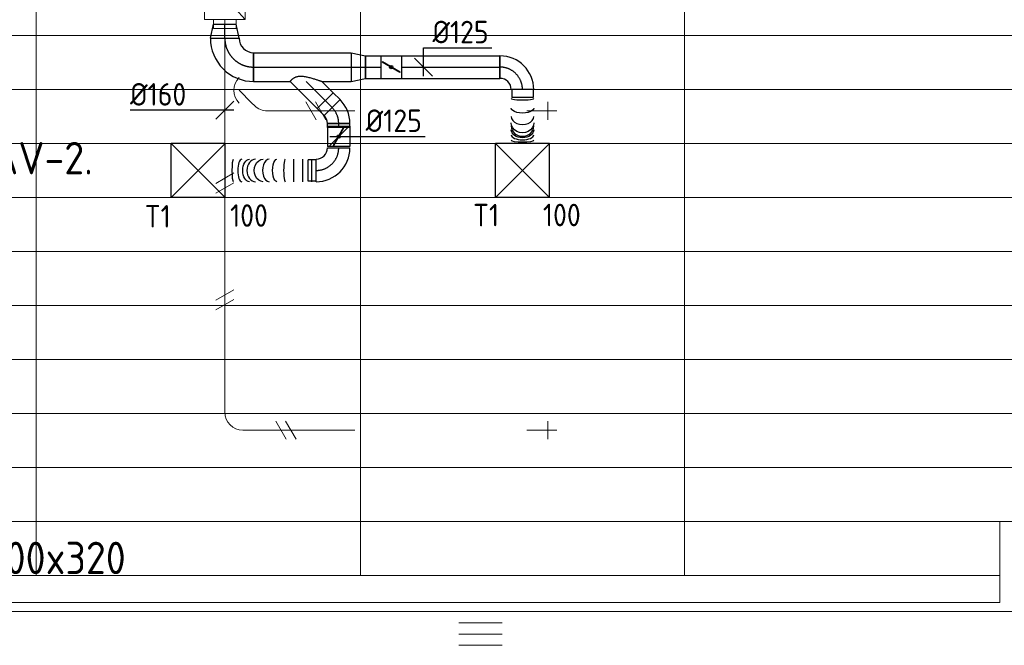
# Model space of a CAD drawing. Header units: millimetres. Extents: x -75017 to 35076, y -1757 to 51354.
# Tile 26 of 41: x -71011 to -65545, y 42458 to 45933. Entities that reach past the tile are written whole.
import ezdxf
from ezdxf.enums import TextEntityAlignment as Align

# ---------------------------------------------------------------- set-up
doc = ezdxf.new("R2010")
doc.units = ezdxf.units.MM
doc.header["$LTSCALE"] = 50
doc.linetypes.add('CENTER2', pattern=[28.575, 19.05, -3.175, 3.175, -3.175])
for name, color, linetype, lineweight in [('WL570---_BESTAAND-HARTLIJN', 161, 'Continuous', 0), ('WL570---_BESTAAND-MAATVOERING', 160, 'Continuous', 0), ('WL570---_BESTAAND-RETOUR', 100, 'Continuous', 0), ('WL570---_BESTAAND-TOEVOER', 200, 'Continuous', 0), ('WL570---_DEMONTEREN', 10, 'Continuous', 0)]:
    doc.layers.add(name, color=color, linetype=linetype, lineweight=lineweight)
for name, color, linetype in [('WL570---_TOEVOER', 200, 'Continuous'), ('WL570---_TOEVOER_HL', 1, 'Continuous'), ('WL570---_TOEVOER_RST', 200, 'Continuous'), ('WL570---_TOEVOER_RST_HL', 1, 'Continuous'), ('WM570---_TOEVOER', 2, 'Continuous'), ('WM570---_TOEVOER_PR', 2, 'Continuous'), ('WM570---_TOEVOER_RST_PR', 1, 'Continuous')]:
    doc.layers.add(name, color=color, linetype=linetype)
doc.layers.get('WL570---_DEMONTEREN').off()
doc.styles.add('BURO-025', font='ISO96.shx', dxfattribs={"height": 125})
doc.styles.add('ISO', font='ISO', dxfattribs={"height": 162})
doc.styles.add('MAATVOERING', font='ISO')

# ---------------------------------------------------------------- blocks, each defined once
blk = doc.blocks.new('KARO')
for p, q in [((1, 0.5), (0, 0.5)), ((0, -0.5), (1, -0.5))]:
    blk.add_line(p, q)
at = {"invisible_edges": 15}
blk.add_3dface([(0, 0.5), (0, -0.5), (1, -0.5), (1, 0.5)], dxfattribs=at)
at = {"layer": 'WL570---_BESTAAND-HARTLIJN'}
blk.add_line((0, 0), (1, 0), dxfattribs=at)
blk = doc.blocks.new('OBO10000090H')
blk.add_lwpolyline([(50, -100, 0.414214), (-100, 50), (-100, -50, -0.414214), (-50, -100)], format="xyb", close=True)
at = {"invisible_edges": 15}
for points in [[(-91.3, -50.8), (-74, 47.7), (-100, 50), (-100, -50)], [(-82.9, -53), (-48.7, 41), (-74, 47.7), (-91.3, -50.8)], [(-75, -56.7), (-25, 29.9), (-48.7, 41), (-82.9, -53)], [(-67.9, -61.7), (-3.6, 14.9), (-25, 29.9), (-75, -56.7)], [(-61.7, -67.9), (14.9, -3.6), (-3.6, 14.9), (-67.9, -61.7)], [(-56.7, -75), (29.9, -25), (14.9, -3.6), (-61.7, -67.9)], [(-53, -82.9), (41, -48.7), (29.9, -25), (-56.7, -75)], [(-50.8, -91.3), (47.7, -74), (41, -48.7), (-53, -82.9)], [(-50, -100), (50, -100), (47.7, -74), (-50.8, -91.3)]]:
    blk.add_3dface(points, dxfattribs=at)
at = {"layer": 'WL570---_BESTAAND-HARTLIJN'}
blk.add_arc((-100, -100), 100, 0, 90, dxfattribs=at)
blk = doc.blocks.new('OBO10000045H')
blk.add_lwpolyline([(50, -41.4, 0.198912), (6.1, 64.6), (-64.6, -6.1, -0.198912), (-50, -41.4)], format="xyb", close=True)
at = {"invisible_edges": 15}
for points in [[(-61.7, -9.3), (14.9, 55), (6.1, 64.6), (-64.6, -6.1)], [(-59, -12.7), (22.9, 44.6), (14.9, 55), (-61.7, -9.3)], [(-56.7, -16.4), (29.9, 33.6), (22.9, 44.6), (-59, -12.7)], [(-54.7, -20.3), (35.9, 22), (29.9, 33.6), (-56.7, -16.4)], [(-53, -24.3), (41, 9.9), (35.9, 22), (-54.7, -20.3)], [(-51.7, -28.5), (44.9, -2.6), (41, 9.9), (-53, -24.3)], [(-50.8, -32.7), (47.7, -15.4), (44.9, -2.6), (-51.7, -28.5)], [(-50.2, -37.1), (49.4, -28.3), (47.7, -15.4), (-50.8, -32.7)], [(-50, -41.4), (50, -41.4), (49.4, -28.3), (-50.2, -37.1)]]:
    blk.add_3dface(points, dxfattribs=at)
at = {"layer": 'WL570---_BESTAAND-HARTLIJN'}
blk.add_arc((-100, -41.4), 100, 0, 45, dxfattribs=at)
blk = doc.blocks.new('OSV16010001110K')
blk.add_lwpolyline([(-112, -80), (0, -50), (0, 50), (-112, 80)], close=True)
at = {"layer": 'WL570---_BESTAAND-HARTLIJN'}
blk.add_line((-112, 0), (0, 0), dxfattribs=at)
blk = doc.blocks.new('VBX1251250012525000')
blk.add_lwpolyline([(50, -112.5), (300, -112.5), (300, 112.5), (50, 112.5)], close=True)
for points in [[(50, 62.5), (0, 62.5), (0, -62.5), (50, -62.5)], [(300, -62.5), (350, -62.5), (350, 62.5), (300, 62.5)]]:
    blk.add_lwpolyline(points)
at = {"layer": 'WL570---_BESTAAND-HARTLIJN'}
blk.add_line((300, 0), (350, 0), dxfattribs=at)
at = {"layer": 'WL570---_BESTAAND-TOEVOER'}
blk.add_line((50, -112.5), (300, 112.5), dxfattribs=at)
blk = doc.blocks.new('OZA1250100045R')
blk.add_lwpolyline([(70.7, 0), (106.1, 35.4), (35.4, 106.1), (-70.7, 0)])
at = {"layer": 'WL570---_BESTAAND-HARTLIJN'}
blk.add_line((0, 0), (70.7, 70.7), dxfattribs=at)
at = {"layer": 'WL570---_BESTAAND-TOEVOER'}
blk.add_arc((0, 70.7), 100, 225, 315, dxfattribs=at)
blk = doc.blocks.new('OSV1601250650G')
blk.add_lwpolyline([(0, -80), (65.3, -62.5), (65.3, 62.5), (0, 80)], close=True)
at = {"layer": 'WL570---_BESTAAND-HARTLIJN'}
blk.add_line((0, 0), (65.3, 0), dxfattribs=at)
blk = doc.blocks.new('OBO10000090ZE')
blk.add_lwpolyline([(-50, 0), (50, 0), (50, 100, 1), (-50, 100)], format="xyb", close=True)
at = {"layer": 'WL570---_BESTAAND-HARTLIJN'}
for points in [[(0, 0), (0, 150)], [(-50, 100), (50, 100)]]:
    blk.add_lwpolyline(points, dxfattribs=at)
blk = doc.blocks.new('UISO')
for p, q in [((0, 0.18), (1, 0.757)), ((0, 0), (1, 0.577))]:
    blk.add_line(p, q)
at = {"layer": 'WL570---_BESTAAND-TOEVOER'}
for p, q in [((0, 0.36), (1, 0.937)), ((0, -0.18), (1, 0.397))]:
    blk.add_line(p, q, dxfattribs=at)
blk = doc.blocks.new('Block plafond 7e noord')
at = {"color": 8, "linetype": 'Continuous', "lineweight": 13}
for p, q in [((2250, -150), (2250, -7350)), ((4050, -150), (4050, -7350)), ((5850, -150), (5850, -7350)), ((150, -4350), (22347.2, -4350)), ((150, -4650), (22347.2, -4650)), ((150, -4950), (22347.2, -4950)), ((150, -5250), (22347.2, -5250)), ((150, -5550), (22347.2, -5550)), ((150, -5850), (22347.2, -5850)), ((150, -6150), (22347.2, -6150)), ((150, -6450), (22347.2, -6450)), ((150, -6750), (22347.2, -6750)), ((150, -7050), (22350, -7050)), ((7650, -7050), (7600, -7050)), ((7600, -7050), (7600, -7500)), ((150, -7350), (7600, -7350)), ((150, -7350), (7600, -7350)), ((5900, -7350), (7600, -7350)), ((7600, -7500), (0, -7500))]:
    blk.add_line(p, q, dxfattribs=at)
blk = doc.blocks.new('*U450')
at = {"color": 0, "ltscale": 10}
for p, q in [((150, 150, -2500), (-150, 150, -2500)), ((-150, -150, -2500), (-150, 150, -2500)), ((150, -150, -2500), (-150, 150, -2500)), ((-150, -150, -2500), (150, 150, -2500)), ((150, -150, -2500), (150, 150, -2500)), ((150, -150, -2500), (-150, -150, -2500))]:
    blk.add_line(p, q, dxfattribs=at)
at = {"layer": 'WL570---_TOEVOER_RST_HL', "linetype": 'CENTER2'}
blk.add_circle((0, 0, -2500), 0.075, dxfattribs=at)
at = {"layer": 'WL570---_TOEVOER_RST', "color": 2, "style": 'BURO-025'}
for tag in ['MC', 'Q']:
    blk.add_attdef(tag, text='', height=125, dxfattribs=at).set_placement((0, 0), align=Align.MIDDLE)
at = {"layer": 'WM570---_TOEVOER_RST_PR', "color": 2, "style": 'BURO-025'}
blk.add_attdef('POSNR', text='', height=125, dxfattribs=at).set_placement((0, 0), align=Align.MIDDLE)
blk = doc.blocks.new('*U451')
at = {"color": 0, "ltscale": 10}
for p, q in [((150, 150, -2500), (-150, 150, -2500)), ((-150, -150, -2500), (-150, 150, -2500)), ((150, -150, -2500), (-150, 150, -2500)), ((-150, -150, -2500), (150, 150, -2500)), ((150, -150, -2500), (150, 150, -2500)), ((150, -150, -2500), (-150, -150, -2500))]:
    blk.add_line(p, q, dxfattribs=at)
at = {"layer": 'WL570---_TOEVOER_RST_HL', "linetype": 'CENTER2'}
blk.add_circle((0, 0, -2500), 0.075, dxfattribs=at)
at = {"layer": 'WL570---_TOEVOER_RST', "color": 2, "style": 'BURO-025'}
for tag in ['MC', 'Q']:
    blk.add_attdef(tag, text='', height=125, dxfattribs=at).set_placement((0, 0), align=Align.MIDDLE)
at = {"layer": 'WM570---_TOEVOER_RST_PR', "color": 2, "style": 'BURO-025'}
blk.add_attdef('POSNR', text='', height=125, dxfattribs=at).set_placement((0, 0), align=Align.MIDDLE)
blk = doc.blocks.new('*U464')
at = {"color": 0, "ltscale": 10}
for p, q in [((0, 80, -2700), (78.2, 62.5, -2700)), ((0, 80, -2700), (0, -76, -2700)), ((78.2, 62.5, -2700), (78.2, -62.5, -2700)), ((0, -80, -2700), (78.2, -62.5, -2700))]:
    blk.add_line(p, q, dxfattribs=at)
at = {"layer": 'WL570---_TOEVOER_HL', "linetype": 'CENTER2'}
blk.add_line((0, 0, -2700), (78.2, 0, -2700), dxfattribs=at)
for centre in [(0, 0, -2700), (78.2, 0, -2700)]:
    blk.add_circle(centre, 0.075, dxfattribs=at)
at = {"layer": 'WM570---_TOEVOER_PR', "color": 2, "style": 'BURO-025'}
blk.add_attdef('POSNR', text='', height=125, dxfattribs=at).set_placement((0, 0), align=Align.MIDDLE)
blk = doc.blocks.new('*U465')
at = {"color": 0, "ltscale": 10}
for p, q in [((0, 80, -2700), (78.2, 62.5, -2700)), ((0, 80, -2700), (0, -80, -2700)), ((78.2, 62.5, -2700), (78.2, -62.5, -2700)), ((0, -80, -2700), (78.2, -62.5, -2700))]:
    blk.add_line(p, q, dxfattribs=at)
at = {"layer": 'WL570---_TOEVOER_HL', "linetype": 'CENTER2'}
blk.add_line((0, 0, -2700), (78.2, 0, -2700), dxfattribs=at)
for centre in [(0, 0, -2700), (78.2, 0, -2700)]:
    blk.add_circle(centre, 0.075, dxfattribs=at)
at = {"layer": 'WM570---_TOEVOER_PR', "color": 2, "style": 'BURO-025'}
blk.add_attdef('POSNR', text='', height=125, dxfattribs=at).set_placement((0, 0), align=Align.MIDDLE)
blk = doc.blocks.new('*U466')
at = {"color": 0, "ltscale": 10}
for p, q in [((-80, 160, -2700), (80, 160, -2700)), ((-160, -80, -2700), (-160, 80, -2700))]:
    blk.add_line(p, q, dxfattribs=at)
for radius in [80, 240]:
    blk.add_arc((-160, 160, -2700), radius, 270, 0, dxfattribs=at)
at = {"layer": 'WL570---_TOEVOER_HL', "linetype": 'CENTER2'}
blk.add_arc((-160, 160, -2700), 160, 270, 0, dxfattribs=at)
at = {"layer": 'WM570---_TOEVOER_PR', "color": 2, "style": 'BURO-025'}
blk.add_attdef('POSNR', text='', height=125, dxfattribs=at).set_placement((0, 0), align=Align.MIDDLE)
blk = doc.blocks.new('*U467')
at = {"color": 0, "ltscale": 10}
for p, q in [((0, 80, -2700), (542.2, 80, -2700)), ((0, -80, -2700), (0, 80, -2700)), ((542.2, 80, -2700), (542.2, -80, -2700)), ((0, -80, -2700), (202.6, -80, -2700)), ((379.4, -80, -2700), (542.2, -80, -2700))]:
    blk.add_line(p, q, dxfattribs=at)
at = {"layer": 'WL570---_TOEVOER_HL', "linetype": 'CENTER2'}
blk.add_line((0, 0, -2700), (542.2, 0, -2700), dxfattribs=at)
at = {"layer": 'WM570---_TOEVOER_PR', "color": 2, "style": 'BURO-025'}
blk.add_attdef('POSNR', text='', height=125, dxfattribs=at).set_placement((0, 0), align=Align.MIDDLE)
blk = doc.blocks.new('*U468')
at = {"color": 0, "ltscale": 10}
for p, q in [((0, 88.4, -2700), (62.1, 150.4, -2700)), ((62.1, 150.4, -2700), (150.4, 62.1, -2700)), ((0, -88.4, -2700), (150.4, 62.1, -2700))]:
    blk.add_line(p, q, dxfattribs=at)
blk.add_spline([(-0.3, -88.2, -2700), (-1, -87.6, -2700), (-2.2, -86.6, -2700), (-3.9, -85.1, -2700), (-6, -83.3, -2700), (-8.4, -81, -2700), (-11.1, -78.2, -2700), (-14.1, -75, -2700), (-17.1, -71.2, -2700), (-20.1, -66.9, -2700), (-23, -61.9, -2700), (-25.5, -56.2, -2700), (-27.7, -49.8, -2700), (-29.2, -42.6, -2700), (-30, -34.4, -2700), (-30, -25.5, -2700), (-29.2, -15.8, -2700), (-27.7, -5.5, -2700), (-25.5, 5.1, -2700), (-23, 15.9, -2700), (-20.1, 26.6, -2700), (-17.1, 37, -2700), (-14.1, 46.8, -2700), (-11.1, 55.9, -2700), (-8.4, 64.1, -2700), (-6, 71.3, -2700), (-3.9, 77.3, -2700), (-2.2, 82.1, -2700), (-1, 85.6, -2700), (-0.3, 87.7, -2700), (0, 88.4, -2700)], degree=3, dxfattribs=at)
at = {"layer": 'WL570---_TOEVOER_HL', "linetype": 'CENTER2'}
blk.add_line((0, 0, -2700), (106.3, 106.3, -2700), dxfattribs=at)
at = {"layer": 'WM570---_TOEVOER_PR', "color": 2, "style": 'BURO-025'}
blk.add_attdef('POSNR', text='', height=125, dxfattribs=at).set_placement((0, 0), align=Align.MIDDLE)
blk = doc.blocks.new('*U469')
at = {"color": 0, "ltscale": 10}
for p, q in [((0, 62.5, -2700), (0, -62.5, -2700)), ((24.8, 62.5, -2700), (24.8, -62.5, -2700)), ((74.5, 62.5, -2700), (74.5, -62.5, -2700)), ((124.2, 62.5, -2700), (124.2, -62.5, -2700)), ((504.8, 62.5, -2700), (504.8, -62.5, -2700))]:
    blk.add_line(p, q, dxfattribs=at)
for centre, major_axis, ratio, start_param, end_param in [((172.8, 0, -2700), (0, -62.5), 0.126658, 0, 3.141593), ((260.3, 0, -2700), (0, -62.5), 0.593799, 0, 3.141593), ((336.1, 0, -2700), (0, 62.5), 0.778122, 3.141593, 6.283185), ((412.2, 0, -2700), (0, 62.5), 0.371975, 3.141593, 6.283185)]:
    blk.add_ellipse(centre, major_axis=major_axis, ratio=ratio, start_param=start_param, end_param=end_param, dxfattribs=at)
at = {"color": 0, "ltscale": 10, "extrusion": (0, 0, -1)}
for centre, major_axis, ratio, start_param, end_param in [((218.7, 0, -2700), (0, 62.5), 0.371975, 0, 3.141593), ((294.9, 0, -2700), (0, 62.5), 0.778122, 0, 3.141593), ((370.7, 0, -2700), (0, -62.5), 0.593799, 3.141593, 6.283185), ((458.2, 0, -2700), (0, -62.5), 0.126658, 3.141593, 6.283185)]:
    blk.add_ellipse(centre, major_axis=major_axis, ratio=ratio, start_param=start_param, end_param=end_param, dxfattribs=at)
at = {"layer": 'WM570---_TOEVOER_PR', "color": 2, "style": 'BURO-025'}
blk.add_attdef('POSNR', text='', height=125, dxfattribs=at).set_placement((0, 0), align=Align.MIDDLE)
blk = doc.blocks.new('*U470')
at = {"color": 0, "ltscale": 10}
for p, q in [((-62.5, 125, -2700), (62.5, 125, -2700)), ((-125, 59.375, -2700), (-169.3, 59.375, -2700)), ((-169.3, -59.375, -2700), (-169.3, 59.375, -2700)), ((-125, -62.5, -2700), (-125, 62.5, -2700)), ((-125, -59.375, -2700), (-125, 59.375, -2700)), ((-125, -59.375, -2700), (-169.3, -59.375, -2700))]:
    blk.add_line(p, q, dxfattribs=at)
for radius, end in [(62.5, 0), (187.5, 360)]:
    blk.add_arc((-125, 125, -2700), radius, 270, end, dxfattribs=at)
at = {"layer": 'WL570---_TOEVOER_HL', "linetype": 'CENTER2'}
blk.add_arc((-125, 125, -2700), 125, 270, 0, dxfattribs=at)
at = {"layer": 'WM570---_TOEVOER_PR', "color": 2, "style": 'BURO-025'}
blk.add_attdef('POSNR', text='', height=125, dxfattribs=at).set_placement((0, 0), align=Align.MIDDLE)
blk = doc.blocks.new('*U471')
at = {"color": 0, "ltscale": 10}
for p, q in [((0, 62.5, -2700), (0, -62.5, -2700)), ((298.9, 62.5, -2700), (298.9, -62.5, -2700))]:
    blk.add_line(p, q, dxfattribs=at)
for centre, major_axis, ratio, start_param, end_param in [((48, 0, -2700), (0, -62.5), 0.152826, 0, 3.141593), ((149.8, 0, -2700), (0, -62.5), 0.695644, 0, 3.141593), ((203.8, 0, -2700), (0, 62.5), 0.883257, 3.141593, 6.283185), ((251, 0, -2700), (0, 62.5), 0.444525, 3.141593, 6.283185)]:
    blk.add_ellipse(centre, major_axis=major_axis, ratio=ratio, start_param=start_param, end_param=end_param, dxfattribs=at)
at = {"color": 0, "ltscale": 10, "extrusion": (0, 0, -1)}
for centre, major_axis, ratio, start_param, end_param in [((102.7, 0, -2700), (0, 62.5), 0.444525, 0, 3.141593), ((185, 0, -2700), (0, 62.5), 0.883257, 0, 3.141593), ((224, 0, -2700), (0, -62.5), 0.695644, 3.141593, 6.283185), ((282.5, 0, -2700), (0, -62.5), 0.152826, 3.141593, 6.283185)]:
    blk.add_ellipse(centre, major_axis=major_axis, ratio=ratio, start_param=start_param, end_param=end_param, dxfattribs=at)
at = {"layer": 'WM570---_TOEVOER_PR', "color": 2, "style": 'BURO-025'}
blk.add_attdef('POSNR', text='', height=125, dxfattribs=at).set_placement((0, 0), align=Align.MIDDLE)
blk = doc.blocks.new('*U472')
at = {"color": 0, "ltscale": 10}
for p, q in [((-125, -62.5, -2700), (-125, 62.5, -2700)), ((62.5, -125, -2700), (-62.5, -125, -2700)), ((-59.375, -125, -2700), (-59.375, -169.3, -2700)), ((59.375, -125, -2700), (-59.375, -125, -2700)), ((59.375, -125, -2700), (59.375, -169.3, -2700)), ((59.375, -169.3, -2700), (-59.375, -169.3, -2700))]:
    blk.add_line(p, q, dxfattribs=at)
for radius in [187.5, 62.5]:
    blk.add_arc((-125, -125, -2700), radius, 0, 90, dxfattribs=at)
at = {"layer": 'WL570---_TOEVOER_HL', "linetype": 'CENTER2'}
blk.add_arc((-125, -125, -2700), 125, 0, 90, dxfattribs=at)
at = {"layer": 'WM570---_TOEVOER_PR', "color": 2, "style": 'BURO-025'}
blk.add_attdef('POSNR', text='', height=125, dxfattribs=at).set_placement((0, 0), align=Align.MIDDLE)
blk = doc.blocks.new('*U473')
at = {"color": 0, "ltscale": 10}
for p, q in [((0, 62.5, -2700), (87, 62.5, -2700)), ((0, -62.5, -2700), (0, 62.5, -2700)), ((0, -62.5, -2700), (87, -62.5, -2700))]:
    blk.add_line(p, q, dxfattribs=at)
at = {"layer": 'WL570---_TOEVOER_HL', "linetype": 'CENTER2'}
blk.add_line((0, 0, -2700), (87, 0, -2700), dxfattribs=at)
at = {"layer": 'WM570---_TOEVOER_PR', "color": 2, "style": 'BURO-025'}
blk.add_attdef('POSNR', text='', height=125, dxfattribs=at).set_placement((0, 0), align=Align.MIDDLE)
blk = doc.blocks.new('*U474')
at = {"ltscale": 10}
for p, q in [((-56.4, 62.5, -2700), (56.4, 62.5, -2700)), ((-56.4, -62.5, -2700), (-56.4, 62.5, -2700)), ((56.4, 62.5, -2700), (56.4, -62.5, -2700)), ((-49.4, 27.3, -2700), (-48.4, 29.1, -2700)), ((48.4, -29.1, -2700), (-49.4, 27.3, -2700)), ((49.4, -27.3, -2700), (-48.4, 29.1, -2700)), ((48.4, -29.1, -2700), (49.4, -27.3, -2700)), ((-56.4, -62.5, -2700), (56.4, -62.5, -2700))]:
    blk.add_line(p, q, dxfattribs=at)
blk.add_circle((0, 0, -2700), 9.41, dxfattribs=at)
at = {"layer": 'WL570---_TOEVOER', "color": 2, "style": 'BURO-025'}
blk.add_attdef('I', text='', height=125, dxfattribs=at).set_placement((0, 0), align=Align.MIDDLE)
at = {"layer": 'WM570---_TOEVOER_PR', "color": 2, "style": 'BURO-025'}
blk.add_attdef('POSNR', text='', height=125, dxfattribs=at).set_placement((0, 0), align=Align.MIDDLE)
blk = doc.blocks.new('*U475')
at = {"color": 0, "ltscale": 10}
for p, q in [((0, 62.5, -2700), (547.3, 62.5, -2700)), ((547.3, 62.5, -2700), (547.3, -62.5, -2700)), ((0, -62.5, -2700), (547.3, -62.5, -2700))]:
    blk.add_line(p, q, dxfattribs=at)
at = {"layer": 'WL570---_TOEVOER_HL', "linetype": 'CENTER2'}
blk.add_line((0, 0, -2700), (547.3, 0, -2700), dxfattribs=at)
at = {"layer": 'WM570---_TOEVOER_PR', "color": 2, "style": 'BURO-025'}
blk.add_attdef('POSNR', text='', height=125, dxfattribs=at).set_placement((0, 0), align=Align.MIDDLE)
blk = doc.blocks.new('*U476')
at = {"color": 0, "ltscale": 10}
for p, q in [((0, 62.5, -2700), (22, 62.5, -2700)), ((0, -62.5, -2700), (0, 62.5, -2700)), ((22, 62.5, -2700), (22, -62.5, -2700)), ((0, -62.5, -2700), (22, -62.5, -2700))]:
    blk.add_line(p, q, dxfattribs=at)
at = {"layer": 'WL570---_TOEVOER_HL', "linetype": 'CENTER2'}
blk.add_line((0, 0, -2700), (22, 0, -2700), dxfattribs=at)
at = {"layer": 'WM570---_TOEVOER_PR', "color": 2, "style": 'BURO-025'}
blk.add_attdef('POSNR', text='', height=125, dxfattribs=at).set_placement((0, 0), align=Align.MIDDLE)
blk = doc.blocks.new('*U477')
at = {"ltscale": 10}
for p, q in [((-56.4, 62.5, -2700), (56.4, 62.5, -2700)), ((-56.4, -62.5, -2700), (-56.4, 62.5, -2700)), ((56.4, 62.5, -2700), (56.4, -62.5, -2700)), ((-49.4, 27.3, -2700), (-48.4, 29.1, -2700)), ((48.4, -29.1, -2700), (-49.4, 27.3, -2700)), ((49.4, -27.3, -2700), (-48.4, 29.1, -2700)), ((48.4, -29.1, -2700), (49.4, -27.3, -2700)), ((-56.4, -62.5, -2700), (56.4, -62.5, -2700))]:
    blk.add_line(p, q, dxfattribs=at)
blk.add_circle((0, 0, -2700), 9.41, dxfattribs=at)
at = {"layer": 'WL570---_TOEVOER', "color": 2, "style": 'BURO-025'}
blk.add_attdef('I', text='', height=125, dxfattribs=at).set_placement((0, 0), align=Align.MIDDLE)
at = {"layer": 'WM570---_TOEVOER_PR', "color": 2, "style": 'BURO-025'}
blk.add_attdef('POSNR', text='', height=125, dxfattribs=at).set_placement((0, 0), align=Align.MIDDLE)
blk = doc.blocks.new('*U478')
at = {"color": 0, "ltscale": 10}
for p, q in [((0, 62.5, -2700), (54.2, 62.5, -2700)), ((0, -62.5, -2700), (0, 62.5, -2700)), ((54.2, 62.5, -2700), (54.2, -62.5, -2700)), ((0, -62.5, -2700), (54.2, -62.5, -2700))]:
    blk.add_line(p, q, dxfattribs=at)
at = {"layer": 'WL570---_TOEVOER_HL', "linetype": 'CENTER2'}
blk.add_line((0, 0, -2700), (54.2, 0, -2700), dxfattribs=at)
at = {"layer": 'WM570---_TOEVOER_PR', "color": 2, "style": 'BURO-025'}
blk.add_attdef('POSNR', text='', height=125, dxfattribs=at).set_placement((0, 0), align=Align.MIDDLE)
blk = doc.blocks.new('*U479')
at = {"color": 0, "ltscale": 10}
for p, q in [((-51.8, -62.5, -2700), (-51.8, 62.5, -2700)), ((-7.6, 80.8, -2700), (80.8, -7.6, -2700))]:
    blk.add_line(p, q, dxfattribs=at)
for radius in [62.6, 187.6]:
    blk.add_arc((-51.8, 125.1, -2700), radius, 270, 315, dxfattribs=at)
at = {"layer": 'WL570---_TOEVOER_HL', "linetype": 'CENTER2'}
blk.add_arc((-51.8, 125.1, -2700), 125.1, 270, 315, dxfattribs=at)
at = {"layer": 'WM570---_TOEVOER_PR', "color": 2, "style": 'BURO-025'}
blk.add_attdef('POSNR', text='', height=125, dxfattribs=at).set_placement((0, 0), align=Align.MIDDLE)
blk = doc.blocks.new('*U480')
at = {"layer": 'WM570---_TOEVOER', "color": 0, "ltscale": 10}
for p, q in [((50, 0), (-525.8, 0)), ((-50, -50), (50, 50))]:
    blk.add_line(p, q, dxfattribs=at)
at = {"layer": 'WM570---_TOEVOER', "color": 0, "style": 'BURO-025'}
blk.add_text('%%c160', height=125, dxfattribs=at).set_placement((-525.8, 25))
blk = doc.blocks.new('*U481')
at = {"layer": 'WM570---_TOEVOER', "color": 0, "ltscale": 10}
for p, q in [((0, 107.3), (380.4, 107.3)), ((0, -50), (0, 107.3)), ((50, -50), (-50, 50))]:
    blk.add_line(p, q, dxfattribs=at)
at = {"layer": 'WM570---_TOEVOER', "color": 0, "style": 'BURO-025'}
blk.add_text('%%c125', height=125, dxfattribs=at).set_placement((50, 132.3))
blk = doc.blocks.new('*U482')
at = {"layer": 'WM570---_TOEVOER', "color": 0, "ltscale": 10}
for p, q in [((-50, -50), (50, 50)), ((-50, 0), (480.1, 0))]:
    blk.add_line(p, q, dxfattribs=at)
at = {"layer": 'WM570---_TOEVOER', "color": 0, "style": 'BURO-025'}
blk.add_text('%%c125', height=125, dxfattribs=at).set_placement((149.8, 25))

msp = doc.modelspace()

# ---------------------------------------------------------------- linework, layer by layer
at = {"layer": 'WL570---_BESTAAND-MAATVOERING'}
for p, q in [((-73067.7, 43745.8), (-58494, 43745.8)), ((-73067.7, 42645.8), (-58740.7, 42645.8))]:
    msp.add_line(p, q, dxfattribs=at)

# ---------------------------------------------------------------- block references
msp.add_blockref('Block plafond 7e noord', (-73170, 50195.8))
at = {"layer": 'WL570---_BESTAAND-RETOUR', "xscale": 241.4519021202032, "yscale": 125, "zscale": 125}
msp.add_blockref('KARO', (-68574, 42520.9), dxfattribs=at)
at = {"layer": 'WL570---_BESTAAND-TOEVOER', "rotation": 270.000000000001}
msp.add_blockref('VBX1251250012525000', (-69872.4, 46233.9), dxfattribs=at)
at = {"layer": 'WL570---_DEMONTEREN'}
for name, p, rotation in [('OSV1601250650G', (-69872.4, 45818.6), 90.00000000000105), ('OZA1250100045R', (-69792.5, 45540.8), 270.000000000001), ('OBO10000045H', (-69678.2, 45426.4), 225.0000000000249), ('OBO10000090ZE', (-68179.5, 45426.4), 270.000000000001), ('OSV16010001110K', (-69872.4, 45265.7), 270.000000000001), ('OBO10000090H', (-69872.8, 43652.8), 180.000000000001), ('OBO10000090ZE', (-68179.5, 43652.8), 270.000000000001)]:
    msp.add_blockref(name, p, dxfattribs=dict(at, rotation=rotation))
for name, p, xscale, yscale, zscale, rotation in [('KARO', (-69872.4, 45377.7), 441.3135777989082, 160, 160, 90.00000000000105), ('KARO', (-69707.5, 45455.7), 20.25322287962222, 100, 100, 135.0000000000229), ('UISO', (-69328.8, 45376.4), 100, 100, 100, 90), ('KARO', (-68179.5, 45426.4), 16.03765465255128, 100, 100, 180.000000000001), ('KARO', (-69872.4, 43752.8), 1512.989714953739, 100, 100, 90.00000000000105), ('UISO', (-69495.1, 43602.8), 100, 100, 100, 90), ('KARO', (-68179.5, 43652.8), 16.03765465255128, 100, 100, 180.000000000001)]:
    msp.add_blockref(name, p, dxfattribs=dict(at, xscale=xscale, yscale=yscale, zscale=zscale, rotation=rotation))
at = {"layer": 'WL570---_DEMONTEREN', "yscale": 100, "zscale": 100}
for name, p, xscale in [('KARO', (-69636.7, 45426.4), 485.8934977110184), ('UISO', (-69922.4, 44987.9), 100), ('UISO', (-69922.4, 44339.4), 100), ('KARO', (-69772.9, 43652.8), 622.092289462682)]:
    msp.add_blockref(name, p, dxfattribs=dict(at, xscale=xscale))
at = {"layer": 'WL570---_TOEVOER'}
for name, p, rotation in [('*U464', (-69872.4, 45829.7, 2700), 90), ('*U466', (-69872.4, 45669.7, 2700), 270), ('*U468', (-69421.4, 45589.7, 2700), 270), ('*U471', (-68219.9, 45544.7, 2700), 270), ('*U478', (-69276.8, 45445.1, 2700), 135), ('*U479', (-69240.2, 45408.5, 2700), 90), ('*U476', (-69240.2, 45334.7, 2700), 90), ('*U477', (-69240.2, 45284.4, 2700), 270), ('*U469', (-69365.2, 45095.8, 2700), 180)]:
    msp.add_blockref(name, p, dxfattribs=dict(at, rotation=rotation))
for name, p in [('*U467', (-69712.4, 45669.7, 2700)), ('*U465', (-69170.3, 45669.7, 2700)), ('*U473', (-69092.1, 45669.7, 2700)), ('*U474', (-68948.6, 45669.7, 2700)), ('*U475', (-68892.2, 45669.7, 2700)), ('*U472', (-68219.9, 45669.7, 2700)), ('*U470', (-69240.2, 45095.8, 2700))]:
    msp.add_blockref(name, p, dxfattribs=at)
at = {"layer": 'WL570---_TOEVOER_RST'}
ref = msp.add_blockref('*U450', (-70020, 45095.8, 2500), dxfattribs=at)
ref.add_attrib('Q', '100', (-69843.3, 44782.8), dxfattribs={"color": 2, "height": 125, "style": 'BURO-025'})
ref.add_attrib('MC', 'T1', (-70317.2, 44778.6), dxfattribs={"color": 2, "height": 125, "style": 'BURO-025'})
ref = msp.add_blockref('*U451', (-68219.9, 45095.8, 2500), dxfattribs=at)
ref.add_attrib('Q', '100', (-68106.5, 44785.7), dxfattribs={"color": 2, "height": 125, "style": 'BURO-025'})
ref.add_attrib('MC', 'T1', (-68494.3, 44785.3), dxfattribs={"color": 2, "height": 125, "style": 'BURO-025'})
at = {"layer": 'WM570---_TOEVOER'}
for name, p in [('*U481', (-68769.7, 45669.7, 2700)), ('*U480', (-69872.4, 45430.9, 2700)), ('*U482', (-69240.2, 45284.4, 2700))]:
    msp.add_blockref(name, p, dxfattribs=at)

# ---------------------------------------------------------------- texts
at = {"layer": 'WL570---_BESTAAND-MAATVOERING'}
for s, style, p in [('CAV-2.', 'MAATVOERING', (-71280.8, 45074)), ('BALK 1100x320', 'ISO', (-71887, 42853.7))]:
    msp.add_text(s, height=180, dxfattribs=dict(at, style=style)).set_placement(p)

doc.saveas('drawing.dxf')
